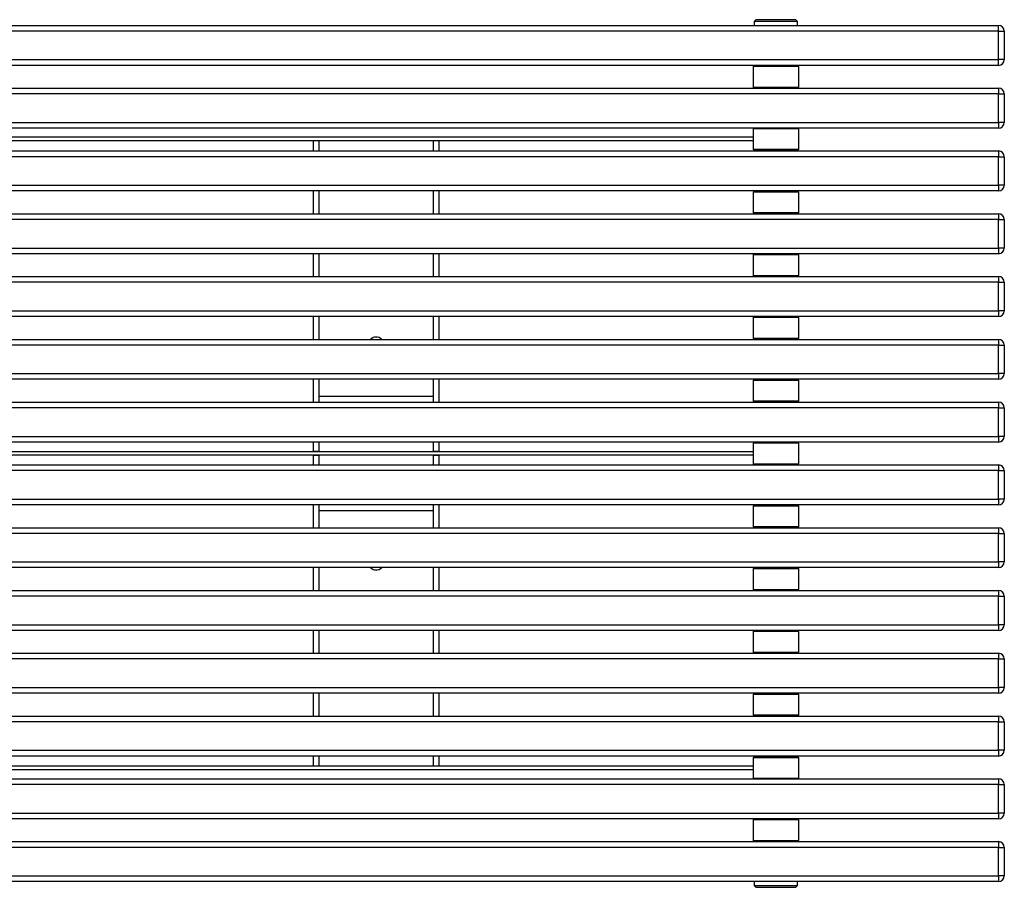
# Model space of a CAD drawing. Header units: millimetres. Extents: x 115 to 2823, y 107 to 1446.
# Tile 2 of 7: x 1053 to 1915, y 107 to 867. Entities that reach past the tile are written whole.
import ezdxf

# ---------------------------------------------------------------- set-up
doc = ezdxf.new("R2010")
doc.units = ezdxf.units.MM

msp = doc.modelspace()

# ---------------------------------------------------------------- linework, layer by layer
at = {"color": 7, "linetype": 'Continuous', "lineweight": 25}
for p, q in [((1697.424, 866.888), (1695.924, 865.388)), ((1695.924, 865.388), (1695.924, 861.888)), ((1733.924, 865.388), (1695.924, 865.388)), ((1732.424, 866.888), (1697.424, 866.888)), ((1733.924, 865.388), (1732.424, 866.888)), ((1733.924, 861.888), (1733.924, 865.388)), ((119.924, 861.888), (1909.924, 861.888)), ((1909.924, 856.888), (119.924, 856.888)), ((1909.924, 856.888), (1909.924, 861.888)), ((1909.924, 831.888), (1909.924, 856.888)), ((1909.924, 856.888), (1914.924, 856.888)), ((1914.924, 856.888), (1914.924, 831.888)), ((119.924, 831.888), (1909.924, 831.888)), ((1914.924, 831.888), (1909.924, 831.888)), ((1909.924, 826.888), (1909.924, 831.888)), ((1909.924, 826.888), (119.924, 826.888)), ((1695.924, 826.888), (1694.924, 825.888)), ((1694.924, 825.888), (1694.924, 807.888)), ((1734.924, 825.888), (1694.924, 825.888)), ((1734.924, 825.888), (1733.924, 826.888)), ((1734.924, 807.888), (1734.924, 825.888)), ((119.924, 806.888), (1909.924, 806.888)), ((1909.924, 801.888), (119.924, 801.888)), ((1694.924, 807.888), (1695.924, 806.888)), ((1694.924, 807.888), (1734.924, 807.888)), ((1733.924, 806.888), (1734.924, 807.888)), ((1909.924, 806.888), (1909.924, 801.888)), ((1909.924, 776.888), (1909.924, 801.888)), ((1909.924, 801.888), (1914.924, 801.888)), ((1914.924, 801.888), (1914.924, 776.888)), ((119.924, 776.888), (1909.924, 776.888)), ((1914.924, 776.888), (1909.924, 776.888)), ((1909.924, 776.888), (1909.924, 771.888)), ((1909.924, 771.888), (119.924, 771.888)), ((1695.424, 771.888), (1694.924, 771.388)), ((1694.924, 771.388), (1694.924, 753.388)), ((1734.924, 771.388), (1694.924, 771.388)), ((1734.924, 771.388), (1734.424, 771.888)), ((1734.924, 753.388), (1734.924, 771.388)), ((1694.924, 763.888), (1034.924, 763.888)), ((1694.924, 760.888), (1034.924, 760.888)), ((1309.924, 760.888), (1309.924, 751.888)), ((1314.924, 760.888), (1314.924, 751.888)), ((1414.924, 760.888), (1414.924, 751.888)), ((1419.924, 760.888), (1419.924, 751.888)), ((119.924, 751.888), (1909.924, 751.888)), ((1694.924, 753.388), (1695.924, 752.388)), ((1694.924, 753.388), (1734.924, 753.388)), ((1733.924, 752.388), (1695.924, 752.388)), ((1708.924, 752.388), (1708.924, 751.888)), ((1720.924, 751.888), (1720.924, 752.388)), ((1733.924, 752.388), (1734.924, 753.388)), ((1909.924, 751.888), (1909.924, 746.888)), ((1909.924, 746.888), (119.924, 746.888)), ((1909.924, 746.888), (1914.924, 746.888)), ((1909.924, 721.888), (1909.924, 746.888)), ((1914.924, 746.888), (1914.924, 721.888)), ((119.924, 721.888), (1909.924, 721.888)), ((1909.924, 716.888), (119.924, 716.888)), ((1309.924, 716.888), (1309.924, 696.888)), ((1314.924, 716.888), (1314.924, 696.888)), ((1414.924, 716.888), (1414.924, 696.888)), ((1419.924, 716.888), (1419.924, 696.888)), ((1695.924, 716.888), (1694.924, 715.888)), ((1694.924, 715.888), (1694.924, 697.888)), ((1734.924, 715.888), (1694.924, 715.888)), ((1734.924, 715.888), (1733.924, 716.888)), ((1734.924, 697.888), (1734.924, 715.888)), ((1914.924, 721.888), (1909.924, 721.888)), ((1909.924, 721.888), (1909.924, 716.888)), ((119.924, 696.888), (1909.924, 696.888)), ((1909.924, 691.888), (119.924, 691.888)), ((1694.924, 697.888), (1695.924, 696.888)), ((1694.924, 697.888), (1734.924, 697.888)), ((1733.924, 696.888), (1734.924, 697.888)), ((1909.924, 696.888), (1909.924, 691.888)), ((1909.924, 666.888), (1909.924, 691.888)), ((1909.924, 691.888), (1914.924, 691.888)), ((1914.924, 691.888), (1914.924, 666.888)), ((119.924, 666.888), (1909.924, 666.888)), ((1914.924, 666.888), (1909.924, 666.888)), ((1909.924, 666.888), (1909.924, 661.888)), ((1909.924, 661.888), (119.924, 661.888)), ((1309.924, 661.888), (1309.924, 641.888)), ((1314.924, 661.888), (1314.924, 641.888)), ((1414.924, 661.888), (1414.924, 641.888)), ((1419.924, 661.888), (1419.924, 641.888)), ((1695.924, 661.888), (1694.924, 660.888)), ((1694.924, 660.888), (1694.924, 642.888)), ((1734.924, 660.888), (1694.924, 660.888)), ((1734.924, 660.888), (1733.924, 661.888)), ((1734.924, 642.888), (1734.924, 660.888)), ((119.924, 641.888), (1909.924, 641.888)), ((1694.924, 642.888), (1695.924, 641.888)), ((1694.924, 642.888), (1734.924, 642.888)), ((1733.924, 641.888), (1734.924, 642.888)), ((1909.924, 641.888), (1909.924, 636.888)), ((1909.924, 636.888), (119.924, 636.888)), ((1909.924, 636.888), (1914.924, 636.888)), ((1909.924, 611.888), (1909.924, 636.888)), ((1914.924, 636.888), (1914.924, 611.888)), ((119.924, 611.888), (1909.924, 611.888)), ((1909.924, 606.888), (119.924, 606.888)), ((1309.924, 606.888), (1309.924, 586.888)), ((1314.924, 606.888), (1314.924, 586.888)), ((1414.924, 606.888), (1414.924, 586.888)), ((1419.924, 606.888), (1419.924, 586.888)), ((1695.924, 606.888), (1694.924, 605.888)), ((1694.924, 605.888), (1694.924, 587.888)), ((1734.924, 605.888), (1694.924, 605.888)), ((1734.924, 605.888), (1733.924, 606.888)), ((1734.924, 587.888), (1734.924, 605.888)), ((1914.924, 611.888), (1909.924, 611.888)), ((1909.924, 611.888), (1909.924, 606.888)), ((119.924, 586.888), (1909.924, 586.888)), ((1694.924, 587.888), (1695.924, 586.888)), ((1694.924, 587.888), (1734.924, 587.888)), ((1733.924, 586.888), (1734.924, 587.888)), ((1909.924, 586.888), (1909.924, 581.888)), ((1909.924, 581.888), (119.924, 581.888)), ((1909.924, 581.888), (1914.924, 581.888)), ((1909.924, 556.888), (1909.924, 581.888)), ((1914.924, 581.888), (1914.924, 556.888)), ((119.924, 556.888), (1909.924, 556.888)), ((1909.924, 551.888), (119.924, 551.888)), ((1309.924, 551.888), (1309.924, 531.888)), ((1314.924, 551.888), (1314.924, 531.888)), ((1414.924, 551.888), (1414.924, 531.888)), ((1419.924, 551.888), (1419.924, 531.888)), ((1695.924, 551.888), (1694.924, 550.888)), ((1734.924, 550.888), (1733.924, 551.888)), ((1914.924, 556.888), (1909.924, 556.888)), ((1909.924, 556.888), (1909.924, 551.888)), ((1694.924, 550.888), (1694.924, 532.888)), ((1734.924, 550.888), (1694.924, 550.888)), ((1734.924, 532.888), (1734.924, 550.888)), ((1414.924, 536.888), (1314.924, 536.888)), ((119.924, 531.888), (1909.924, 531.888)), ((1909.924, 526.888), (119.924, 526.888)), ((1694.924, 532.888), (1695.924, 531.888)), ((1694.924, 532.888), (1734.924, 532.888)), ((1733.924, 531.888), (1734.924, 532.888)), ((1909.924, 531.888), (1909.924, 526.888)), ((1909.924, 501.888), (1909.924, 526.888)), ((1909.924, 526.888), (1914.924, 526.888)), ((1914.924, 526.888), (1914.924, 501.888)), ((119.924, 501.888), (1909.924, 501.888)), ((1914.924, 501.888), (1909.924, 501.888)), ((1909.924, 501.888), (1909.924, 496.888)), ((1909.924, 496.888), (119.924, 496.888)), ((1309.924, 496.888), (1309.924, 488.638)), ((1314.924, 496.888), (1314.924, 488.638)), ((1414.924, 496.888), (1414.924, 488.638)), ((1419.924, 496.888), (1419.924, 488.638)), ((1695.924, 496.888), (1694.924, 495.888)), ((1694.924, 495.888), (1694.924, 477.888)), ((1734.924, 495.888), (1694.924, 495.888)), ((1734.924, 495.888), (1733.924, 496.888)), ((1734.924, 477.888), (1734.924, 495.888)), ((1694.924, 488.388), (1034.924, 488.388)), ((1694.924, 485.388), (1034.924, 485.388)), ((1314.924, 488.638), (1309.924, 488.638)), ((1309.924, 488.638), (1309.924, 488.388)), ((1309.924, 485.388), (1309.924, 485.138)), ((1314.924, 485.138), (1309.924, 485.138)), ((1309.924, 485.138), (1309.924, 476.888)), ((1314.924, 488.638), (1314.924, 488.388)), ((1314.924, 485.388), (1314.924, 485.138)), ((1314.924, 485.138), (1314.924, 476.888)), ((1419.924, 488.638), (1414.924, 488.638)), ((1414.924, 488.638), (1414.924, 488.388)), ((1414.924, 485.388), (1414.924, 485.138)), ((1419.924, 485.138), (1414.924, 485.138)), ((1414.924, 485.138), (1414.924, 476.888)), ((1419.924, 488.638), (1419.924, 488.388)), ((1419.924, 485.388), (1419.924, 485.138)), ((1419.924, 485.138), (1419.924, 476.888)), ((119.924, 476.888), (1909.924, 476.888)), ((1694.924, 477.888), (1695.924, 476.888)), ((1694.924, 477.888), (1734.924, 477.888)), ((1733.924, 476.888), (1734.924, 477.888)), ((1909.924, 476.888), (1909.924, 471.888)), ((1909.924, 471.888), (119.924, 471.888)), ((1909.924, 446.888), (1909.924, 471.888)), ((1909.924, 471.888), (1914.924, 471.888)), ((1914.924, 471.888), (1914.924, 446.888)), ((119.924, 446.888), (1909.924, 446.888)), ((1909.924, 441.888), (119.924, 441.888)), ((1309.924, 441.888), (1309.924, 421.888)), ((1314.924, 441.888), (1314.924, 421.888)), ((1414.924, 441.888), (1414.924, 421.888)), ((1419.924, 441.888), (1419.924, 421.888)), ((1695.924, 441.888), (1694.924, 440.888)), ((1694.924, 440.888), (1694.924, 422.888)), ((1734.924, 440.888), (1694.924, 440.888)), ((1734.924, 440.888), (1733.924, 441.888)), ((1734.924, 422.888), (1734.924, 440.888)), ((1914.924, 446.888), (1909.924, 446.888)), ((1909.924, 446.888), (1909.924, 441.888)), ((1314.924, 436.888), (1414.924, 436.888)), ((1694.924, 422.888), (1695.924, 421.888)), ((1694.924, 422.888), (1734.924, 422.888)), ((1733.924, 421.888), (1734.924, 422.888)), ((119.924, 421.888), (1909.924, 421.888)), ((1909.924, 416.888), (119.924, 416.888)), ((1909.924, 421.888), (1909.924, 416.888)), ((1909.924, 416.888), (1914.924, 416.888)), ((1909.924, 391.888), (1909.924, 416.888)), ((1914.924, 416.888), (1914.924, 391.888)), ((119.924, 391.888), (1909.924, 391.888)), ((1914.924, 391.888), (1909.924, 391.888)), ((1909.924, 391.888), (1909.924, 386.888)), ((1909.924, 386.888), (119.924, 386.888)), ((1309.924, 386.888), (1309.924, 366.888)), ((1314.924, 386.888), (1314.924, 366.888)), ((1414.924, 386.888), (1414.924, 366.888)), ((1419.924, 386.888), (1419.924, 366.888)), ((1695.924, 386.888), (1694.924, 385.888)), ((1694.924, 385.888), (1694.924, 367.888)), ((1734.924, 385.888), (1694.924, 385.888)), ((1734.924, 385.888), (1733.924, 386.888)), ((1734.924, 367.888), (1734.924, 385.888)), ((119.924, 366.888), (1909.924, 366.888)), ((1694.924, 367.888), (1695.924, 366.888)), ((1694.924, 367.888), (1734.924, 367.888)), ((1733.924, 366.888), (1734.924, 367.888)), ((1909.924, 366.888), (1909.924, 361.888)), ((1909.924, 361.888), (119.924, 361.888)), ((1909.924, 336.888), (1909.924, 361.888)), ((1909.924, 361.888), (1914.924, 361.888)), ((1914.924, 361.888), (1914.924, 336.888)), ((119.924, 336.888), (1909.924, 336.888)), ((1914.924, 336.888), (1909.924, 336.888)), ((1909.924, 336.888), (1909.924, 331.888)), ((1909.924, 331.888), (119.924, 331.888)), ((1309.924, 331.888), (1309.924, 311.888)), ((1314.924, 331.888), (1314.924, 311.888)), ((1414.924, 331.888), (1414.924, 311.888)), ((1419.924, 331.888), (1419.924, 311.888)), ((1695.924, 331.888), (1694.924, 330.888)), ((1694.924, 330.888), (1694.924, 312.888)), ((1734.924, 330.888), (1694.924, 330.888)), ((1734.924, 330.888), (1733.924, 331.888)), ((1734.924, 312.888), (1734.924, 330.888)), ((119.924, 311.888), (1909.924, 311.888)), ((1694.924, 312.888), (1695.924, 311.888)), ((1694.924, 312.888), (1734.924, 312.888)), ((1733.924, 311.888), (1734.924, 312.888)), ((1909.924, 311.888), (1909.924, 306.888)), ((1909.924, 306.888), (119.924, 306.888)), ((1909.924, 306.888), (1914.924, 306.888)), ((1909.924, 281.888), (1909.924, 306.888)), ((1914.924, 306.888), (1914.924, 281.888)), ((119.924, 281.888), (1909.924, 281.888)), ((1909.924, 276.888), (119.924, 276.888)), ((1309.924, 276.888), (1309.924, 256.888)), ((1314.924, 276.888), (1314.924, 256.888)), ((1414.924, 276.888), (1414.924, 256.888)), ((1419.924, 276.888), (1419.924, 256.888)), ((1695.924, 276.888), (1694.924, 275.888)), ((1694.924, 275.888), (1694.924, 257.888)), ((1734.924, 275.888), (1694.924, 275.888)), ((1734.924, 275.888), (1733.924, 276.888)), ((1734.924, 257.888), (1734.924, 275.888)), ((1914.924, 281.888), (1909.924, 281.888)), ((1909.924, 281.888), (1909.924, 276.888)), ((119.924, 256.888), (1909.924, 256.888)), ((1909.924, 251.888), (119.924, 251.888)), ((1694.924, 257.888), (1695.924, 256.888)), ((1694.924, 257.888), (1734.924, 257.888)), ((1733.924, 256.888), (1734.924, 257.888)), ((1909.924, 256.888), (1909.924, 251.888)), ((1909.924, 251.888), (1914.924, 251.888)), ((1909.924, 226.888), (1909.924, 251.888)), ((1914.924, 251.888), (1914.924, 226.888)), ((119.924, 226.888), (1909.924, 226.888)), ((1914.924, 226.888), (1909.924, 226.888)), ((1909.924, 226.888), (1909.924, 221.888)), ((1909.924, 221.888), (119.924, 221.888)), ((1309.924, 221.888), (1309.924, 212.888)), ((1314.924, 221.888), (1314.924, 212.888)), ((1414.924, 221.888), (1414.924, 212.888)), ((1419.924, 221.888), (1419.924, 212.888)), ((1695.924, 221.388), (1694.924, 220.388)), ((1694.924, 220.388), (1694.924, 202.388)), ((1734.924, 220.388), (1694.924, 220.388)), ((1695.924, 221.388), (1733.924, 221.388)), ((1708.924, 221.888), (1708.924, 221.388)), ((1720.924, 221.388), (1720.924, 221.888)), ((1734.924, 220.388), (1733.924, 221.388)), ((1734.924, 202.388), (1734.924, 220.388)), ((1694.924, 212.888), (1034.924, 212.888)), ((1694.924, 209.888), (1034.924, 209.888)), ((119.924, 201.888), (1909.924, 201.888)), ((1694.924, 202.388), (1695.424, 201.888)), ((1694.924, 202.388), (1734.924, 202.388)), ((1734.424, 201.888), (1734.924, 202.388)), ((1909.924, 201.888), (1909.924, 196.888)), ((1909.924, 196.888), (119.924, 196.888)), ((1909.924, 196.888), (1914.924, 196.888)), ((1909.924, 171.888), (1909.924, 196.888)), ((1914.924, 196.888), (1914.924, 171.888)), ((119.924, 171.888), (1909.924, 171.888)), ((1909.924, 166.888), (119.924, 166.888)), ((1695.924, 166.888), (1694.924, 165.888)), ((1694.924, 165.888), (1694.924, 147.888)), ((1734.924, 165.888), (1694.924, 165.888)), ((1734.924, 165.888), (1733.924, 166.888)), ((1734.924, 147.888), (1734.924, 165.888)), ((1914.924, 171.888), (1909.924, 171.888)), ((1909.924, 171.888), (1909.924, 166.888)), ((119.924, 146.888), (1909.924, 146.888)), ((1694.924, 147.888), (1695.924, 146.888)), ((1694.924, 147.888), (1734.924, 147.888)), ((1733.924, 146.888), (1734.924, 147.888)), ((1909.924, 146.888), (1909.924, 141.888)), ((1909.924, 141.888), (119.924, 141.888)), ((1909.924, 116.888), (1909.924, 141.888)), ((1909.924, 141.888), (1914.924, 141.888)), ((1914.924, 141.888), (1914.924, 116.888)), ((119.924, 116.888), (1909.924, 116.888)), ((1909.924, 116.888), (1909.924, 111.888)), ((1914.924, 116.888), (1909.924, 116.888)), ((1909.924, 111.888), (119.924, 111.888)), ((1695.924, 111.888), (1695.924, 108.388)), ((1695.924, 108.388), (1697.424, 106.888)), ((1695.924, 108.388), (1714.924, 108.388)), ((1697.424, 106.888), (1714.924, 106.888)), ((1714.924, 108.388), (1733.924, 108.388)), ((1714.924, 106.888), (1732.424, 106.888)), ((1732.424, 106.888), (1733.924, 108.388)), ((1733.924, 108.388), (1733.924, 111.888))]:
    msp.add_line(p, q, dxfattribs=at)
for centre, radius, start, end in [((1909.924, 856.888), 5, 0, 90), ((1909.924, 831.888), 5, 270, 0), ((1909.924, 801.888), 5, 0, 90), ((1909.924, 776.888), 5, 270, 0), ((1909.924, 746.888), 5, 0, 90), ((1909.924, 721.888), 5, 270, 0), ((1909.924, 691.888), 5, 0, 90), ((1909.924, 666.888), 5, 270, 0), ((1909.924, 636.888), 5, 0, 90), ((1909.924, 611.888), 5, 270, 0), ((1364.924, 581.888), 7, 45.584691, 134.415309), ((1909.924, 581.888), 5, 0, 90), ((1909.924, 556.888), 5, 270, 0), ((1909.924, 526.888), 5, 0, 90), ((1909.924, 501.888), 5, 270, 0), ((1909.924, 471.888), 5, 0, 90), ((1909.924, 446.888), 5, 270, 0), ((1909.924, 416.888), 5, 0, 90), ((1909.924, 391.888), 5, 270, 0), ((1364.924, 391.888), 7, 225.584691, 314.415309), ((1909.924, 361.888), 5, 0, 90), ((1909.924, 336.888), 5, 270, 0), ((1909.924, 306.888), 5, 0, 90), ((1909.924, 281.888), 5, 270, 0), ((1909.924, 251.888), 5, 0, 90), ((1909.924, 226.888), 5, 270, 0), ((1909.924, 196.888), 5, 0, 90), ((1909.924, 171.888), 5, 270, 0), ((1909.924, 141.888), 5, 0, 90), ((1909.924, 116.888), 5, 270, 0)]:
    msp.add_arc(centre, radius, start, end, dxfattribs=at)

doc.saveas('drawing.dxf')
